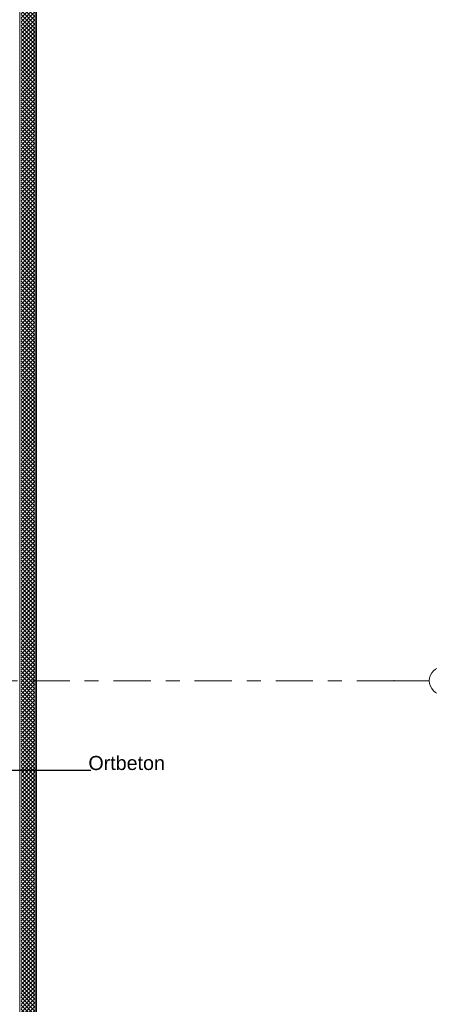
# Model space of a CAD drawing. Header units: metres. Extents: x -3.6 to 84.5, y -11 to 16.8.
# Tile 73 of 76: x 62.3 to 65.2, y 6 to 13. Entities that reach past the tile are written whole.
import ezdxf

# ---------------------------------------------------------------- set-up
doc = ezdxf.new("R2010")
doc.units = ezdxf.units.M
doc.header["$MEASUREMENT"] = 0
doc.linetypes.add('Strichlinie doppelt', pattern=[0.546806, 0.264583, -0.105833, 0.070556, -0.105833])
for name, color, linetype in [('155 - Bemaßung_ Beschriftung.Ausbau - Deckenelemente', 7, 'Continuous'), ('451 - Universal.Achsen Raster', 7, 'Continuous'), ('604 - Struktur.Wand Aussen', 7, 'Continuous')]:
    doc.layers.add(name, color=color, linetype=linetype)
doc.styles.add('ERSTELLTER_STIL_2', font='txt')
doc.dimstyles.new('ERSTELLTER_STIL__7', dxfattribs={"dimtxt": 0.18, "dimasz": 0.03648, "dimexe": 0.18, "dimexo": 0.0625, "dimgap": 0, "dimtad": 0, "dimtih": 1, "dimtoh": 1, "dimdec": 4, "dimzin": 0, "dimdsep": 46, "dimcen": 0.09, "dimadec": 0, "dimazin": 0, "dimtfac": 1, "dimtdec": 4, "dimtmove": 0, "dimatfit": 3, "dimldrblk": 'ARROWHEAD_11', "dimfxl": 1, "dimtolj": 1, "dimtzin": 0, "dimarcsym": 0})

# ---------------------------------------------------------------- blocks, each defined once
blk = doc.blocks.new('ARROWHEAD_11')
at = {"color": 0, "linetype": 'Continuous', "lineweight": 0}
blk.add_line((0, 0), (-1, 0), dxfattribs=at)
at = {"color": 0, "linetype": 'Continuous', "lineweight": 0, "const_width": 0.25, "flags": 128}
blk.add_lwpolyline([(-0.125, 0, 1), (0.125, 0, 1)], format="xyb", close=True, dxfattribs=at)

msp = doc.modelspace()

# ---------------------------------------------------------------- hatches: boundary and pattern name
at = {"layer": '604 - Struktur.Wand Aussen', "linetype": 'Continuous', "lineweight": 0, "true_color": 0x000000}
h = msp.add_hatch(dxfattribs=at)
h.set_pattern_fill('Verputz_0001', color=18, style=0, pattern_type=2)
h.set_pattern_definition([(0, (0, 0), (0, 0.08660254), [0, -0.05]), (0, (0.025, 0.0433), (0, 0.08660254), [0, -0.05])])
h.paths.add_polyline_path([(62.385, 13.805), (62.385, -0.105), (62.395, -0.105), (62.395, 13.805)])
h = msp.add_hatch(dxfattribs=at)
h.set_pattern_fill('Dämmung__hart_2_0001', color=18, style=0, pattern_type=2)
h.set_pattern_definition([(135, (0, 0), (0.0141421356, 0.0141421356), []), (225, (0, 0), (-0.0141421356, 0.0141421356), [])])
h.paths.add_polyline_path([(62.285, 13.705), (62.285, -0.005), (62.385, -0.005), (62.385, 13.705)])

# ---------------------------------------------------------------- linework, layer by layer
at = {"layer": '451 - Universal.Achsen Raster', "color": 160, "linetype": 'Strichlinie doppelt', "lineweight": 9, "true_color": 0x3232ff}
for q in [(-3.175, 8.3), (65.185, 8.3)]:
    msp.add_line((64.935, 8.3), q, dxfattribs=at)
at = {"layer": '451 - Universal.Achsen Raster', "color": 160, "linetype": 'Continuous', "lineweight": 9, "true_color": 0x3232ff}
msp.add_circle((65.285, 8.3), 0.1, dxfattribs=at)
at = {"layer": '451 - Universal.Achsen Raster', "color": 160, "linetype": 'Strichlinie doppelt', "lineweight": 9, "true_color": 0x3232ff}
msp.add_point((64.935, 8.3), dxfattribs=at)
msp.add_point((64.935, 8.3), dxfattribs=at)
at = {"layer": '604 - Struktur.Wand Aussen', "color": 7, "linetype": 'Continuous', "lineweight": 13}
msp.add_line((62.385, -0.005), (62.385, 13.705), dxfattribs=at)
at = {"layer": '604 - Struktur.Wand Aussen', "color": 7, "linetype": 'Continuous', "lineweight": 18}
msp.add_line((62.275, 0.37), (62.275, 13.31), dxfattribs=at)
at = {"layer": '604 - Struktur.Wand Aussen', "color": 7, "linetype": 'Continuous', "lineweight": 13, "flags": 128}
msp.add_lwpolyline([(62.395, -0.115), (62.395, 13.805)], dxfattribs=at)

# ---------------------------------------------------------------- texts
at = {"layer": '155 - Bemaßung_ Beschriftung.Ausbau - Deckenelemente', "color": 1, "linetype": 'Continuous', "lineweight": 9, "insert": (63.3067, 7.6642), "char_height": 0.1, "attachment_point": 9, "style": 'ERSTELLTER_STIL_2'}
msp.add_mtext('\\A1;{\\pqr;\\fArial|b0|i0|c0|p38;Ortbeton}', dxfattribs=at)

# ---------------------------------------------------------------- leaders
at = {"layer": '155 - Bemaßung_ Beschriftung.Ausbau - Deckenelemente', "color": 1, "linetype": 'Continuous', "lineweight": 9, "annotation_type": 0, "has_hookline": 1, "hookline_direction": 0, "text_width": 0.5268}
msp.add_leader([(61.5948, 7.5285), (61.8568, 7.6642), (62.7799, 7.6642)], dimstyle='ERSTELLTER_STIL__7', dxfattribs=at)

doc.saveas('drawing.dxf')
